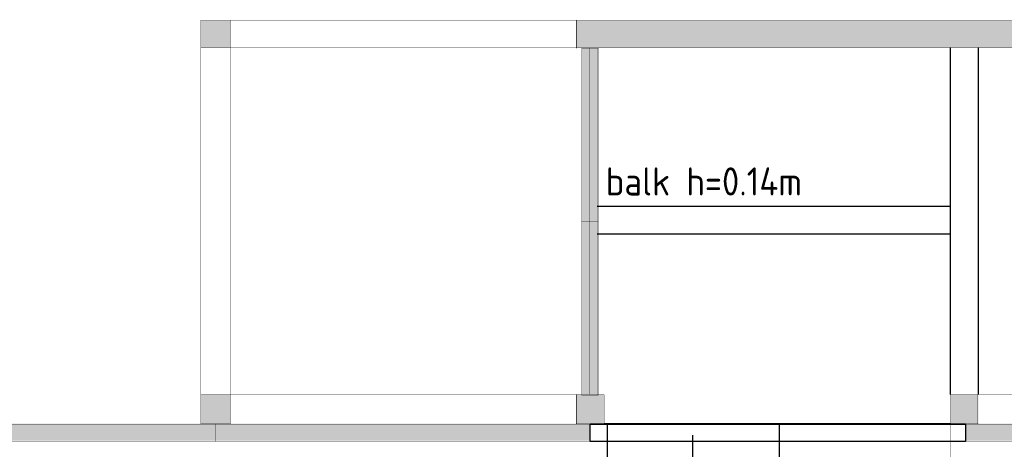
# Model space of a CAD drawing. Header units: millimetres. Extents: x 261 to 80476, y 988 to 41725.
# Tile 18 of 19: x 67509 to 73819, y 38975 to 41725. Entities that reach past the tile are written whole.
import ezdxf

# ---------------------------------------------------------------- set-up
doc = ezdxf.new("R2010")
doc.units = ezdxf.units.MM
doc.linetypes.add('ACAD_ISO02W100', pattern=[15, 12, -3])
for name, color, linetype in [('balken', 1, 'ACAD_ISO02W100'), ('H', 7, 'Continuous'), ('P', 7, 'Continuous')]:
    doc.layers.add(name, color=color, linetype=linetype)

msp = doc.modelspace()

# ---------------------------------------------------------------- hatches: boundary and pattern name
at = {"layer": 'H', "linetype": 'Continuous'}
for points in [[(68670.2, 41720.5), (68670.2, 41545.9), (68859.2, 41545.9), (68859.2, 41720.5), (68670.2, 41720.5), (68670.2, 41720.5)], [(78454.1, 41545.9), (78454.1, 41720.5), (71076.2, 41720.5), (71076.2, 41545.9), (78454.1, 41545.9), (78454.1, 41545.9)], [(71111.8, 41545.9), (71211.6, 41545.9), (71211.6, 39325.4), (71111.8, 39325.4), (71111.8, 41545.9)], [(68859.2, 39140.1), (68859.2, 39325.4), (68670.2, 39325.4), (68670.2, 39140.1), (68859.2, 39140.1), (68859.2, 39140.1)], [(71254.3, 39140.1), (71254.3, 39325.4), (71076.2, 39325.4), (71076.2, 39140.1), (71254.3, 39140.1), (71254.3, 39140.1)], [(73653, 39140.1), (73653, 39325.4), (73475, 39325.4), (73475, 39140.1), (73653, 39140.1), (73653, 39140.1)], [(65166.6, 39140.1), (68766.6, 39140.1), (68766.6, 39029.6), (65166.6, 39029.6), (65166.6, 39140.1)], [(68766.6, 39140.1), (71161.7, 39140.1), (71161.7, 39029.6), (68766.6, 39029.6), (68766.6, 39140.1)], [(73567.5, 39140.1), (75962.6, 39140.1), (75962.6, 39029.6), (73567.5, 39029.6), (73567.5, 39140.1)]]:
    msp.add_hatch(color=256, dxfattribs=at).paths.add_polyline_path(points)

# ---------------------------------------------------------------- linework, layer by layer
at = {"layer": 'balken', "ltscale": 0.25}
for p, q in [((73475, 39325.4), (73475, 41546.5)), ((73653.3, 39325.4), (73653.3, 41546.5)), ((73475, 40530.5), (71210.7, 40530.5)), ((73475, 40352.1), (71210.7, 40352.1))]:
    msp.add_line(p, q, dxfattribs=at)
at = {"layer": 'P', "const_width": 2.22}
for points in [[(68670.2, 41724.1), (68670.2, 41542.3)], [(68670.2, 41720.5), (68859.2, 41720.5)], [(68855.7, 41720.5), (71272.2, 41720.5)], [(68859.2, 41724.1), (68859.2, 41542.3)], [(71076.2, 41724.1), (71076.2, 41542.3)], [(71076.2, 41720.5), (78454.1, 41720.5)], [(68670.2, 41545.9), (68859.2, 41545.9)], [(68670.2, 41545.9), (68670.2, 39136.5)], [(68855.7, 41545.9), (71079.7, 41545.9)], [(68859.2, 41545.9), (68859.2, 39325.4)], [(71076.2, 41545.9), (78454.1, 41545.9)], [(71111.8, 41542.3), (71215.1, 41542.3), (71215.1, 39321.8), (71111.8, 39321.8), (71111.8, 41542.3)], [(71161.7, 41545.9), (71161.7, 39325.4)], [(71108.2, 40433.9), (71215.1, 40433.9)], [(68670.2, 39325.4), (68859.2, 39325.4)], [(68670.2, 39325.4), (68670.2, 39136.5)], [(68855.7, 39325.4), (71079.7, 39325.4)], [(68859.2, 39325.4), (68859.2, 39136.5)], [(71076.2, 39325.4), (71254.3, 39325.4)], [(71076.2, 39325.4), (71076.2, 39136.5)], [(71254.3, 39325.4), (71254.3, 39136.5)], [(73471.3, 39325.4), (73653, 39325.4)], [(73471.3, 39325.4), (78454.1, 39325.4)], [(73475, 39325.4), (73475, 39136.5)], [(73649.5, 39325.4), (73649.5, 39136.5)], [(73475, 39232.7), (73475, 38815.8)], [(65170.3, 39136.5), (68766.6, 39136.5), (68766.6, 39026), (65170.3, 39026), (65170.3, 39136.5)], [(68670.2, 39140.1), (68859.2, 39140.1)], [(68766.6, 39136.5), (71165.4, 39136.5), (71165.4, 39026), (68766.6, 39026), (68766.6, 39136.5)], [(71076.2, 39140.1), (71254.3, 39140.1)], [(73471.3, 39140.1), (73653, 39140.1)], [(73571.1, 39136.5), (75966.2, 39136.5), (75966.2, 39026), (73571.1, 39026), (73571.1, 39136.5)]]:
    msp.add_lwpolyline(points, dxfattribs=at)
at = {"layer": 'P'}
for points in [[(71165.4, 39136.5), (73571.1, 39136.5), (73571.1, 39026), (71165.4, 39026), (71165.4, 39136.5)], [(71254.3, 39140.1), (73475, 39140.1)], [(71275.7, 39136.5), (72377.1, 39136.5), (72377.1, 38815.8), (71275.7, 38815.8), (71275.7, 39136.5)], [(71821.1, 39065.2), (71821.1, 38662.4)]]:
    msp.add_lwpolyline(points, dxfattribs=at)

# ---------------------------------------------------------------- texts
at = {"layer": 'balken', "insert": (71264.8, 40779.9), "char_height": 180, "width": 2502.443, "attachment_point": 1}
msp.add_mtext('{\\Fisocp|c0;balk h=0.14m}', dxfattribs=at)

doc.saveas('drawing.dxf')
